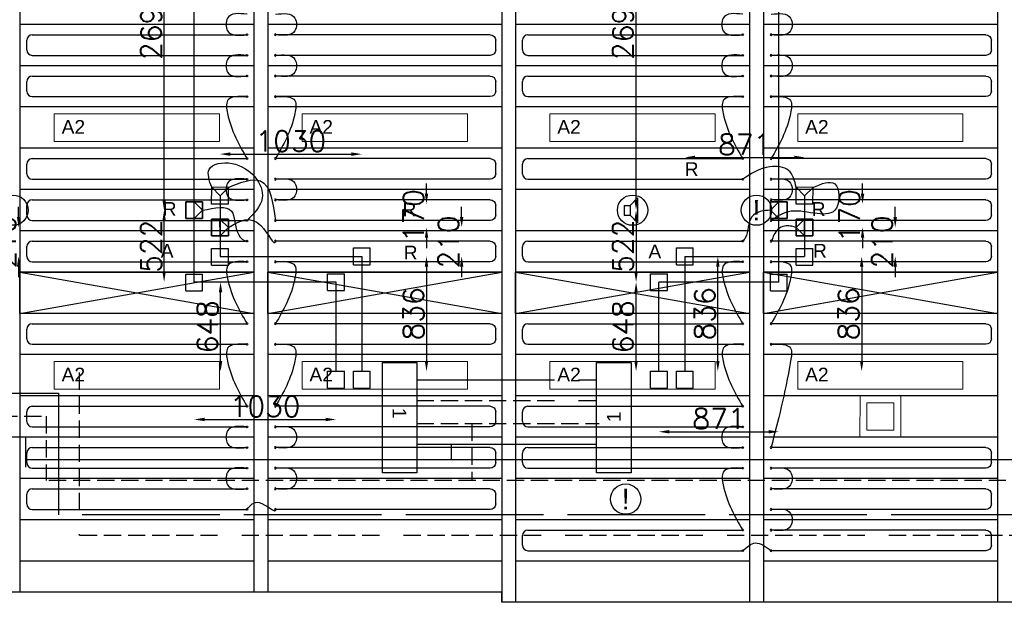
# Model space of a CAD drawing. Extents: x 7383 to 741080, y -570072 to -203000.
# Tile 32 of 45: x 526343 to 533494, y -250480 to -246246. Entities that reach past the tile are written whole.
import ezdxf

# ---------------------------------------------------------------- set-up
doc = ezdxf.new("R2010")
doc.units = 0
doc.header["$LTSCALE"] = 25
for name, pattern in [('2322105', [47, 40, -7]), ('2322106', [47, 5, -2, 5, -2, 5, -2, 5, -2, 5, -2, 5, -7]), ('2322107', [2000, 1000, 1000]), ('2322108', [7, 5, -2])]:
    doc.linetypes.add(name, pattern=pattern)
doc.layers.get('0').update_dxf_attribs({"linetype": 'CONTINUOUS'})
doc.layers.get('DEFPOINTS').update_dxf_attribs({"linetype": 'CONTINUOUS'})
for name, color, linetype in [('KP-bandraster', 5, 'CONTINUOUS'), ('KP-koppelingen', 6, 'CONTINUOUS'), ('KP-Leiding-aansluiting-nieuw', 3, 'CONTINUOUS'), ('KP-leidingen(aanvoer)', 5, 'CONTINUOUS'), ('KP-leidingen(retour)', 1, 'CONTINUOUS'), ('KP-Lucht aanvoer', 6, 'CONTINUOUS'), ('KP-maatvoering', 7, 'CONTINUOUS'), ('KP-Melders', 3, 'CONTINUOUS'), ('KP-Oppervlak', 3, 'CONTINUOUS'), ('KP-panelen', 1, 'CONTINUOUS'), ('KP-registers', 4, 'CONTINUOUS'), ('KP-slangen', 7, 'CONTINUOUS'), ('KP-tekst', 7, 'CONTINUOUS'), ('WL5501--', 130, 'CONTINUOUS'), ('WL5502--', 130, 'CONTINUOUS'), ('WL561---_AANVOER', 10, 'CONTINUOUS'), ('WL561---_RETOUR', 10, 'CONTINUOUS')]:
    doc.layers.add(name, color=color, linetype=linetype)
doc.layers.add('KP-Lucht retour', color=3, linetype='CONTINUOUS', lineweight=18)
doc.layers.add('KP-Verlichting', color=2, linetype='CONTINUOUS', lineweight=18)
doc.styles.add('arial', font='ARIAL.TTF')
doc.styles.add('VERWOL-1', font='ROMANS.SHX')
doc.dimstyles.new('MARTIN', dxfattribs={"dimscale": 0, "dimtxt": 50, "dimasz": 75, "dimexe": 4, "dimexo": 4, "dimgap": 20, "dimtad": 1, "dimdec": 0, "dimrnd": 0.01, "dimzin": 1, "dimdsep": 46, "dimtxsty": 'VERWOL-1', "dimcen": -25, "dimdle": 1, "dimclrd": 7, "dimclre": 2, "dimclrt": 7, "dimadec": 0, "dimazin": 0, "dimtfac": 1, "dimtdec": 0, "dimtix": 1, "dimtofl": 0, "dimtmove": 0, "dimatfit": 3, "dimldrblk": 'OBLIQUE', "dimfxl": 0, "dimtvp": 33.333333, "dimtolj": 1, "dimtzin": 1, "dimarcsym": 0})

# ---------------------------------------------------------------- blocks, each defined once
blk = doc.blocks.new('Register A')
at = {"layer": 'KP-registers', "linetype": 'Continuous'}
for p, q in [((90, 225), (1644, 225)), ((50, 115), (50, 185)), ((90, 75), (1644, 75))]:
    blk.add_line(p, q, dxfattribs=at)
for centre in [(1650, 225), (1650, 75)]:
    blk.add_circle(centre, 6, dxfattribs=at)
for centre, start, end in [((90, 185), 90, 180), ((90, 115), 180, 270)]:
    blk.add_arc(centre, 40, start, end, dxfattribs=at)
blk = doc.blocks.new('*D1776')
at = {"layer": 'DEFPOINTS', "color": 0, "linetype": 'Continuous', "transparency": 16777216}
for p in [(531173.2, -247965.7), (531173.2, -248801.2), (532458.4, -248801.2)]:
    blk.add_point(p, dxfattribs=at)
at = {"layer": 'KP-maatvoering', "color": 7, "linetype": 'Continuous', "lineweight": -2, "transparency": 16777216}
blk.add_line((532458.4, -248040.7), (532458.4, -248726.2), dxfattribs=at)
at = {"layer": 'KP-maatvoering', "color": 7, "linetype": 'Continuous', "transparency": 16777216}
for points in [[(532445.9, -248040.7), (532470.9, -248040.7), (532458.4, -247965.7)], [(532445.9, -248726.2), (532470.9, -248726.2), (532458.4, -248801.2)]]:
    blk.add_solid(points, dxfattribs=at)
at = {"layer": 'KP-maatvoering', "color": 7, "linetype": 'Continuous', "transparency": 16777216, "insert": (532363.4, -248383.4), "char_height": 150, "attachment_point": 5, "rotation": 90, "style": 'VERWOL-1'}
blk.add_mtext('\\A1;836', dxfattribs=at)
blk = doc.blocks.new('_OBLIQUE')
at = {"color": 0, "linetype": 'ByBlock'}
blk.add_line((-0.5, -0.5), (0.5, 0.5), dxfattribs=at)
blk = doc.blocks.new('*D1777')
at = {"layer": 'DEFPOINTS', "color": 0, "linetype": 'Continuous', "transparency": 16777216}
for p in [(532104.6, -247755.7), (532701.9, -247755.7), (532043.8, -247965.7)]:
    blk.add_point(p, dxfattribs=at)
at = {"layer": 'KP-maatvoering', "color": 7, "linetype": 'Continuous', "lineweight": -2, "transparency": 16777216}
for p, q in [((532701.9, -247680.7), (532701.9, -247605.7)), ((532701.9, -248040.7), (532701.9, -248115.7))]:
    blk.add_line(p, q, dxfattribs=at)
at = {"layer": 'KP-maatvoering', "color": 7, "linetype": 'Continuous', "transparency": 16777216}
for points in [[(532689.4, -247680.7), (532714.4, -247680.7), (532701.9, -247755.7)], [(532689.4, -248040.7), (532714.4, -248040.7), (532701.9, -247965.7)]]:
    blk.add_solid(points, dxfattribs=at)
at = {"layer": 'KP-maatvoering', "color": 7, "linetype": 'Continuous', "transparency": 16777216, "insert": (532606.9, -247860.7), "char_height": 150, "attachment_point": 5, "rotation": 90, "style": 'VERWOL-1'}
blk.add_mtext('\\A1;210', dxfattribs=at)
blk = doc.blocks.new('*D1778')
at = {"layer": 'DEFPOINTS', "color": 0, "linetype": 'Continuous', "transparency": 16777216}
for p in [(532043.8, -247585.6), (532464.7, -247585.6), (532104.6, -247755.7)]:
    blk.add_point(p, dxfattribs=at)
at = {"layer": 'KP-maatvoering', "color": 7, "linetype": 'Continuous', "lineweight": -2, "transparency": 16777216}
for p, q in [((532464.7, -247510.6), (532464.7, -247435.6)), ((532464.7, -247830.7), (532464.7, -247905.7))]:
    blk.add_line(p, q, dxfattribs=at)
at = {"layer": 'KP-maatvoering', "color": 7, "linetype": 'Continuous', "transparency": 16777216}
for points in [[(532452.2, -247510.6), (532477.2, -247510.6), (532464.7, -247585.6)], [(532452.2, -247830.7), (532477.2, -247830.7), (532464.7, -247755.7)]]:
    blk.add_solid(points, dxfattribs=at)
at = {"layer": 'KP-maatvoering', "color": 7, "linetype": 'Continuous', "transparency": 16777216, "insert": (532369.7, -247670.7), "char_height": 150, "attachment_point": 5, "rotation": 90, "style": 'VERWOL-1'}
blk.add_mtext('\\A1;170', dxfattribs=at)
blk = doc.blocks.new('*D1779')
at = {"layer": 'DEFPOINTS', "color": 0, "linetype": 'Continuous', "transparency": 16777216}
for p in [(527801.9, -248152.9), (530986, -248152.9), (530986, -248801.2)]:
    blk.add_point(p, dxfattribs=at)
at = {"layer": 'KP-maatvoering', "color": 7, "linetype": 'Continuous', "lineweight": -2, "transparency": 16777216}
blk.add_line((527801.9, -248726.2), (527801.9, -248227.9), dxfattribs=at)
at = {"layer": 'KP-maatvoering', "color": 7, "linetype": 'Continuous', "transparency": 16777216}
for points in [[(527789.4, -248227.9), (527814.4, -248227.9), (527801.9, -248152.9)], [(527789.4, -248726.2), (527814.4, -248726.2), (527801.9, -248801.2)]]:
    blk.add_solid(points, dxfattribs=at)
at = {"layer": 'KP-maatvoering', "color": 7, "linetype": 'Continuous', "transparency": 16777216, "insert": (527706.9, -248477), "char_height": 150, "attachment_point": 5, "rotation": 90, "style": 'VERWOL-1'}
blk.add_mtext('\\A1;648', dxfattribs=at)
blk = doc.blocks.new('*D1780')
at = {"layer": 'DEFPOINTS', "color": 0, "linetype": 'Continuous', "transparency": 16777216}
for p in [(530819.8, -248152.9), (530986, -248152.9), (530986, -248801.2)]:
    blk.add_point(p, dxfattribs=at)
at = {"layer": 'KP-maatvoering', "color": 7, "linetype": 'Continuous', "lineweight": -2, "transparency": 16777216}
blk.add_line((530819.8, -248726.2), (530819.8, -248227.9), dxfattribs=at)
at = {"layer": 'KP-maatvoering', "color": 7, "linetype": 'Continuous', "transparency": 16777216}
for points in [[(530807.3, -248227.9), (530832.3, -248227.9), (530819.8, -248152.9)], [(530807.3, -248726.2), (530832.3, -248726.2), (530819.8, -248801.2)]]:
    blk.add_solid(points, dxfattribs=at)
at = {"layer": 'KP-maatvoering', "color": 7, "linetype": 'Continuous', "transparency": 16777216, "insert": (530724.8, -248477), "char_height": 150, "attachment_point": 5, "rotation": 90, "style": 'VERWOL-1'}
blk.add_mtext('\\A1;648', dxfattribs=at)
blk = doc.blocks.new('*D1781')
at = {"layer": 'DEFPOINTS', "color": 0, "linetype": 'Continuous', "transparency": 16777216}
for p in [(531173.2, -247965.7), (531413.5, -247965.7), (531173.2, -248801.2)]:
    blk.add_point(p, dxfattribs=at)
at = {"layer": 'KP-maatvoering', "color": 7, "linetype": 'Continuous', "lineweight": -2, "transparency": 16777216}
blk.add_line((531413.5, -248726.2), (531413.5, -248040.7), dxfattribs=at)
at = {"layer": 'KP-maatvoering', "color": 7, "linetype": 'Continuous', "transparency": 16777216}
for points in [[(531401, -248040.7), (531426, -248040.7), (531413.5, -247965.7)], [(531401, -248726.2), (531426, -248726.2), (531413.5, -248801.2)]]:
    blk.add_solid(points, dxfattribs=at)
at = {"layer": 'KP-maatvoering', "color": 7, "linetype": 'Continuous', "transparency": 16777216, "insert": (531318.5, -248383.4), "char_height": 150, "attachment_point": 5, "rotation": 90, "style": 'VERWOL-1'}
blk.add_mtext('\\A1;836', dxfattribs=at)
blk = doc.blocks.new('*D1782')
at = {"layer": 'DEFPOINTS', "color": 0, "linetype": 'Continuous', "transparency": 16777216}
for p in [(532043.8, -247246.6), (531173.2, -247965.7), (532043.8, -247965.7)]:
    blk.add_point(p, dxfattribs=at)
at = {"layer": 'KP-maatvoering', "color": 7, "linetype": 'Continuous', "lineweight": -2, "transparency": 16777216}
blk.add_line((531248.2, -247246.6), (531968.8, -247246.6), dxfattribs=at)
at = {"layer": 'KP-maatvoering', "color": 7, "linetype": 'Continuous', "transparency": 16777216}
for points in [[(531248.2, -247234.1), (531248.2, -247259.1), (531173.2, -247246.6)], [(531968.8, -247234.1), (531968.8, -247259.1), (532043.8, -247246.6)]]:
    blk.add_solid(points, dxfattribs=at)
at = {"layer": 'KP-maatvoering', "color": 7, "linetype": 'Continuous', "transparency": 16777216, "insert": (531608.5, -247151.6), "char_height": 150, "attachment_point": 5, "style": 'VERWOL-1'}
blk.add_mtext('\\A1;871', dxfattribs=at)
blk = doc.blocks.new('*D1783')
at = {"layer": 'DEFPOINTS', "color": 0, "linetype": 'Continuous', "transparency": 16777216}
for p in [(530986, -248152.9), (531856.6, -248152.9), (531856.6, -249240.3)]:
    blk.add_point(p, dxfattribs=at)
at = {"layer": 'KP-maatvoering', "color": 7, "linetype": 'Continuous', "lineweight": -2, "transparency": 16777216}
blk.add_line((531061, -249240.3), (531781.6, -249240.3), dxfattribs=at)
at = {"layer": 'KP-maatvoering', "color": 7, "linetype": 'Continuous', "transparency": 16777216}
for points in [[(531061, -249227.8), (531061, -249252.8), (530986, -249240.3)], [(531781.6, -249227.8), (531781.6, -249252.8), (531856.6, -249240.3)]]:
    blk.add_solid(points, dxfattribs=at)
at = {"layer": 'KP-maatvoering', "color": 7, "linetype": 'Continuous', "transparency": 16777216, "insert": (531421.3, -249145.3), "char_height": 150, "attachment_point": 5, "style": 'VERWOL-1'}
blk.add_mtext('\\A1;871', dxfattribs=at)
blk = doc.blocks.new('*D1784')
at = {"layer": 'DEFPOINTS', "color": 0, "linetype": 'Continuous', "transparency": 16777216}
for p in [(531795.8, -247630.8), (530819.8, -248152.9), (531856.6, -248152.9)]:
    blk.add_point(p, dxfattribs=at)
at = {"layer": 'KP-maatvoering', "color": 7, "linetype": 'Continuous', "lineweight": -2, "transparency": 16777216}
blk.add_line((530819.8, -247705.8), (530819.8, -248077.9), dxfattribs=at)
at = {"layer": 'KP-maatvoering', "color": 7, "linetype": 'Continuous', "transparency": 16777216}
for points in [[(530807.3, -247705.8), (530832.3, -247705.8), (530819.8, -247630.8)], [(530807.3, -248077.9), (530832.3, -248077.9), (530819.8, -248152.9)]]:
    blk.add_solid(points, dxfattribs=at)
at = {"layer": 'KP-maatvoering', "color": 7, "linetype": 'Continuous', "transparency": 16777216, "insert": (530724.8, -247891.8), "char_height": 150, "attachment_point": 5, "rotation": 90, "style": 'VERWOL-1'}
blk.add_mtext('\\A1;522', dxfattribs=at)
blk = doc.blocks.new('*D1785')
at = {"layer": 'DEFPOINTS', "color": 0, "linetype": 'Continuous', "transparency": 16777216}
for p in [(530819.8, -244931.9), (531856.6, -244931.9), (531795.8, -247630.7)]:
    blk.add_point(p, dxfattribs=at)
at = {"layer": 'KP-maatvoering', "color": 7, "linetype": 'Continuous', "lineweight": -2, "transparency": 16777216}
blk.add_line((530819.8, -247555.7), (530819.8, -245006.9), dxfattribs=at)
at = {"layer": 'KP-maatvoering', "color": 7, "linetype": 'Continuous', "transparency": 16777216}
for points in [[(530807.3, -245006.9), (530832.3, -245006.9), (530819.8, -244931.9)], [(530807.3, -247555.7), (530832.3, -247555.7), (530819.8, -247630.7)]]:
    blk.add_solid(points, dxfattribs=at)
at = {"layer": 'KP-maatvoering', "color": 7, "linetype": 'Continuous', "transparency": 16777216, "insert": (530724.8, -246281.3), "char_height": 150, "attachment_point": 5, "rotation": 90, "style": 'VERWOL-1'}
blk.add_mtext('\\A1;2699', dxfattribs=at)
blk = doc.blocks.new('*D1786')
at = {"layer": 'DEFPOINTS', "color": 0, "linetype": 'Continuous', "transparency": 16777216}
for p in [(528827.7, -247965.7), (528827.7, -248801.2), (529297.7, -248801.2)]:
    blk.add_point(p, dxfattribs=at)
at = {"layer": 'KP-maatvoering', "color": 7, "linetype": 'Continuous', "lineweight": -2, "transparency": 16777216}
blk.add_line((529297.7, -248040.7), (529297.7, -248726.2), dxfattribs=at)
at = {"layer": 'KP-maatvoering', "color": 7, "linetype": 'Continuous', "transparency": 16777216}
for points in [[(529285.2, -248040.7), (529310.2, -248040.7), (529297.7, -247965.7)], [(529285.2, -248726.2), (529310.2, -248726.2), (529297.7, -248801.2)]]:
    blk.add_solid(points, dxfattribs=at)
at = {"layer": 'KP-maatvoering', "color": 7, "linetype": 'Continuous', "transparency": 16777216, "insert": (529202.7, -248383.4), "char_height": 150, "attachment_point": 5, "rotation": 90, "style": 'VERWOL-1'}
blk.add_mtext('\\A1;836', dxfattribs=at)
blk = doc.blocks.new('*D1787')
at = {"layer": 'DEFPOINTS', "color": 0, "linetype": 'Continuous', "transparency": 16777216}
for p in [(527610.7, -248152.9), (528640.5, -248152.9), (528640.5, -249151.2)]:
    blk.add_point(p, dxfattribs=at)
at = {"layer": 'KP-maatvoering', "color": 7, "linetype": 'Continuous', "lineweight": -2, "transparency": 16777216}
blk.add_line((527685.7, -249151.2), (528565.5, -249151.2), dxfattribs=at)
at = {"layer": 'KP-maatvoering', "color": 7, "linetype": 'Continuous', "transparency": 16777216}
for points in [[(527685.7, -249138.7), (527685.7, -249163.7), (527610.7, -249151.2)], [(528565.5, -249138.7), (528565.5, -249163.7), (528640.5, -249151.2)]]:
    blk.add_solid(points, dxfattribs=at)
at = {"layer": 'KP-maatvoering', "color": 7, "linetype": 'Continuous', "transparency": 16777216, "insert": (528125.6, -249056.2), "char_height": 150, "attachment_point": 5, "style": 'VERWOL-1'}
blk.add_mtext('\\A1;1030', dxfattribs=at)
blk = doc.blocks.new('*D1788')
at = {"layer": 'DEFPOINTS', "color": 0, "linetype": 'Continuous', "transparency": 16777216}
for p in [(528827.7, -247222.7), (527797.9, -247965.7), (528827.7, -247965.7)]:
    blk.add_point(p, dxfattribs=at)
at = {"layer": 'KP-maatvoering', "color": 7, "linetype": 'Continuous', "lineweight": -2, "transparency": 16777216}
blk.add_line((527872.9, -247222.7), (528752.7, -247222.7), dxfattribs=at)
at = {"layer": 'KP-maatvoering', "color": 7, "linetype": 'Continuous', "transparency": 16777216}
for points in [[(527872.9, -247210.2), (527872.9, -247235.2), (527797.9, -247222.7)], [(528752.7, -247210.2), (528752.7, -247235.2), (528827.7, -247222.7)]]:
    blk.add_solid(points, dxfattribs=at)
at = {"layer": 'KP-maatvoering', "color": 7, "linetype": 'Continuous', "transparency": 16777216, "insert": (528312.8, -247127.7), "char_height": 150, "attachment_point": 5, "style": 'VERWOL-1'}
blk.add_mtext('\\A1;1030', dxfattribs=at)
blk = doc.blocks.new('*D1789')
at = {"layer": 'DEFPOINTS', "color": 0, "linetype": 'Continuous', "transparency": 16777216}
for p in [(527858.7, -247755.6), (529553, -247755.6), (527797.9, -247965.7)]:
    blk.add_point(p, dxfattribs=at)
at = {"layer": 'KP-maatvoering', "color": 7, "linetype": 'Continuous', "lineweight": -2, "transparency": 16777216}
for p, q in [((529553, -247680.6), (529553, -247605.6)), ((529553, -248040.7), (529553, -248115.7))]:
    blk.add_line(p, q, dxfattribs=at)
at = {"layer": 'KP-maatvoering', "color": 7, "linetype": 'Continuous', "transparency": 16777216}
for points in [[(529540.5, -247680.6), (529565.5, -247680.6), (529553, -247755.6)], [(529540.5, -248040.7), (529565.5, -248040.7), (529553, -247965.7)]]:
    blk.add_solid(points, dxfattribs=at)
at = {"layer": 'KP-maatvoering', "color": 7, "linetype": 'Continuous', "transparency": 16777216, "insert": (529458, -247860.6), "char_height": 150, "attachment_point": 5, "rotation": 90, "style": 'VERWOL-1'}
blk.add_mtext('\\A1;210', dxfattribs=at)
blk = doc.blocks.new('*D1790')
at = {"layer": 'DEFPOINTS', "color": 0, "linetype": 'Continuous', "transparency": 16777216}
for p in [(527858.7, -247585.7), (529297.7, -247585.7), (527858.7, -247755.6)]:
    blk.add_point(p, dxfattribs=at)
at = {"layer": 'KP-maatvoering', "color": 7, "linetype": 'Continuous', "lineweight": -2, "transparency": 16777216}
for p, q in [((529297.7, -247510.7), (529297.7, -247435.7)), ((529297.7, -247830.6), (529297.7, -247905.6))]:
    blk.add_line(p, q, dxfattribs=at)
at = {"layer": 'KP-maatvoering', "color": 7, "linetype": 'Continuous', "transparency": 16777216}
for points in [[(529285.2, -247510.7), (529310.2, -247510.7), (529297.7, -247585.7)], [(529285.2, -247830.6), (529310.2, -247830.6), (529297.7, -247755.6)]]:
    blk.add_solid(points, dxfattribs=at)
at = {"layer": 'KP-maatvoering', "color": 7, "linetype": 'Continuous', "transparency": 16777216, "insert": (529202.7, -247670.7), "char_height": 150, "attachment_point": 5, "rotation": 90, "style": 'VERWOL-1'}
blk.add_mtext('\\A1;170', dxfattribs=at)
blk = doc.blocks.new('*D1791')
at = {"layer": 'DEFPOINTS', "color": 0, "linetype": 'Continuous', "transparency": 16777216}
for p in [(527391.9, -247630.6), (527549.9, -247630.6), (527610.7, -248152.9)]:
    blk.add_point(p, dxfattribs=at)
at = {"layer": 'KP-maatvoering', "color": 7, "linetype": 'Continuous', "lineweight": -2, "transparency": 16777216}
blk.add_line((527391.9, -248077.9), (527391.9, -247705.6), dxfattribs=at)
at = {"layer": 'KP-maatvoering', "color": 7, "linetype": 'Continuous', "transparency": 16777216}
for points in [[(527379.4, -247705.6), (527404.4, -247705.6), (527391.9, -247630.6)], [(527379.4, -248077.9), (527404.4, -248077.9), (527391.9, -248152.9)]]:
    blk.add_solid(points, dxfattribs=at)
at = {"layer": 'KP-maatvoering', "color": 7, "linetype": 'Continuous', "transparency": 16777216, "insert": (527296.9, -247891.7), "char_height": 150, "attachment_point": 5, "rotation": 90, "style": 'VERWOL-1'}
blk.add_mtext('\\A1;522', dxfattribs=at)
blk = doc.blocks.new('*D1792')
at = {"layer": 'DEFPOINTS', "color": 0, "linetype": 'Continuous', "transparency": 16777216}
for p in [(527391.9, -244931.9), (527610.7, -244931.9), (527549.9, -247630.6)]:
    blk.add_point(p, dxfattribs=at)
at = {"layer": 'KP-maatvoering', "color": 7, "linetype": 'Continuous', "lineweight": -2, "transparency": 16777216}
blk.add_line((527391.9, -247555.6), (527391.9, -245006.9), dxfattribs=at)
at = {"layer": 'KP-maatvoering', "color": 7, "linetype": 'Continuous', "transparency": 16777216}
for points in [[(527379.4, -245006.9), (527404.4, -245006.9), (527391.9, -244931.9)], [(527379.4, -247555.6), (527404.4, -247555.6), (527391.9, -247630.6)]]:
    blk.add_solid(points, dxfattribs=at)
at = {"layer": 'KP-maatvoering', "color": 7, "linetype": 'Continuous', "transparency": 16777216, "insert": (527296.9, -246281.2), "char_height": 150, "attachment_point": 5, "rotation": 90, "style": 'VERWOL-1'}
blk.add_mtext('\\A1;2699', dxfattribs=at)
blk = doc.blocks.new('*D1793')
at = {"layer": 'DEFPOINTS', "color": 0, "linetype": 'Continuous', "transparency": 16777216}
for p in [(524584.1, -248152.9), (527768.3, -248152.9), (527768.3, -248801.2)]:
    blk.add_point(p, dxfattribs=at)
at = {"layer": 'KP-maatvoering', "color": 7, "linetype": 'Continuous', "lineweight": -2, "transparency": 16777216}
blk.add_line((524584.1, -248726.2), (524584.1, -248227.9), dxfattribs=at)
at = {"layer": 'KP-maatvoering', "color": 7, "linetype": 'Continuous', "transparency": 16777216}
for points in [[(524571.6, -248227.9), (524596.6, -248227.9), (524584.1, -248152.9)], [(524571.6, -248726.2), (524596.6, -248726.2), (524584.1, -248801.2)]]:
    blk.add_solid(points, dxfattribs=at)
at = {"layer": 'KP-maatvoering', "color": 7, "linetype": 'Continuous', "transparency": 16777216, "insert": (524489.1, -248477), "char_height": 150, "attachment_point": 5, "rotation": 90, "style": 'VERWOL-1'}
blk.add_mtext('\\A1;648', dxfattribs=at)
blk = doc.blocks.new('*D1797')
at = {"layer": 'DEFPOINTS', "color": 0, "linetype": 'Continuous', "transparency": 16777216}
for p in [(524641, -247755.6), (526335.2, -247755.6), (524580.2, -247965.7)]:
    blk.add_point(p, dxfattribs=at)
at = {"layer": 'KP-maatvoering', "color": 7, "linetype": 'Continuous', "lineweight": -2, "transparency": 16777216}
for p, q in [((526335.2, -247680.6), (526335.2, -247605.6)), ((526335.2, -248040.7), (526335.2, -248115.7))]:
    blk.add_line(p, q, dxfattribs=at)
at = {"layer": 'KP-maatvoering', "color": 7, "linetype": 'Continuous', "transparency": 16777216}
for points in [[(526322.7, -247680.6), (526347.7, -247680.6), (526335.2, -247755.6)], [(526322.7, -248040.7), (526347.7, -248040.7), (526335.2, -247965.7)]]:
    blk.add_solid(points, dxfattribs=at)
at = {"layer": 'KP-maatvoering', "color": 7, "linetype": 'Continuous', "transparency": 16777216, "insert": (526240.2, -247860.6), "char_height": 150, "attachment_point": 5, "rotation": 90, "style": 'VERWOL-1'}
blk.add_mtext('\\A1;210', dxfattribs=at)

msp = doc.modelspace()

# ---------------------------------------------------------------- linework, layer by layer
at = {"layer": 'KP-bandraster', "linetype": 'Continuous'}
for p, q in [((526344.2, -243955), (526344.2, -250405)), ((528044.2, -243955), (528044.2, -250405)), ((528144.2, -243955), (528144.2, -250405)), ((531644.2, -243955), (531644.2, -250480)), ((531744.2, -243955), (531744.2, -250480)), ((533444.2, -243955), (533444.2, -250480)), ((529844.2, -244099.4), (529844.2, -250480)), ((529944.2, -244099.4), (529944.2, -250480))]:
    msp.add_line(p, q, dxfattribs=at)
at = {"layer": 'KP-koppelingen', "linetype": 'Continuous'}
for p, q in [((527737.1, -247585.5), (527737.3, -247463.9)), ((527858.9, -247464.1), (527737.3, -247463.9)), ((527737.3, -247463.9), (527798, -247524.8)), ((527798, -247524.8), (527858.9, -247464.1)), ((527858.7, -247585.7), (527858.9, -247464.1)), ((531983, -247585.5), (531983.2, -247463.9)), ((532104.8, -247464.1), (531983.2, -247463.9)), ((531983.2, -247463.9), (532043.9, -247524.8)), ((532043.9, -247524.8), (532104.8, -247464.1)), ((532104.6, -247585.7), (532104.8, -247464.1)), ((527550, -247569.7), (527549.8, -247691.4)), ((527549.8, -247691.4), (527550, -247569.7)), ((527671.6, -247569.8), (527550, -247569.7)), ((527550, -247569.7), (527671.6, -247569.9)), ((527610.6, -247691.5), (527610.8, -247569.8)), ((527610.8, -247569.8), (527671.5, -247630.8)), ((527671.4, -247691.6), (527671.6, -247569.9)), ((527671.6, -247569.8), (527671.5, -247691.5)), ((527798, -247524.8), (527797.9, -247585.6)), ((531917.3, -247569.7), (531795.7, -247569.9)), ((531795.9, -247691.6), (531795.7, -247569.9)), ((531795.8, -247569.8), (531917.4, -247569.7)), ((531795.8, -247569.8), (531795.9, -247691.5)), ((531856.5, -247569.8), (531795.8, -247630.8)), ((531856.7, -247691.5), (531856.5, -247569.8)), ((531917.5, -247691.4), (531917.3, -247569.7)), ((531917.4, -247569.7), (531917.5, -247691.4)), ((532043.9, -247524.8), (532043.8, -247585.6)), ((527671.5, -247630.8), (527610.6, -247691.5)), ((527858.7, -247585.7), (527737.1, -247585.5)), ((531795.8, -247630.8), (531856.7, -247691.5)), ((532104.6, -247585.7), (531983, -247585.5)), ((527671.5, -247691.5), (527549.8, -247691.4)), ((527549.8, -247691.4), (527671.4, -247691.6)), ((527858.6, -247694.8), (527737, -247695.1)), ((527737, -247695.1), (527858.6, -247694.9)), ((527737, -247695.1), (527737.2, -247816.7)), ((527737.2, -247816.7), (527737, -247695.1)), ((527798, -247816.6), (527797.8, -247695)), ((527797.8, -247695), (527858.7, -247755.7)), ((527858.6, -247694.8), (527858.9, -247816.4)), ((527858.8, -247816.5), (527858.6, -247694.9)), ((531795.9, -247691.5), (531917.5, -247691.4)), ((531917.5, -247691.4), (531795.9, -247691.6)), ((532104.5, -247694.9), (531982.9, -247695.1)), ((531983.1, -247816.7), (531982.9, -247695.1)), ((531983, -247695), (532104.6, -247694.9)), ((531983, -247695), (531983.1, -247816.6)), ((532043.7, -247695), (531983, -247755.9)), ((532043.9, -247816.6), (532043.7, -247695)), ((532104.7, -247816.5), (532104.5, -247694.9)), ((532104.6, -247694.9), (532104.7, -247816.5)), ((527858.7, -247755.7), (527798, -247816.6)), ((531983, -247755.9), (532043.9, -247816.6)), ((527858.9, -247816.4), (527737.2, -247816.7)), ((527737.2, -247816.7), (527858.8, -247816.5)), ((531983.1, -247816.6), (532104.7, -247816.5)), ((532104.7, -247816.5), (531983.1, -247816.7)), ((527737.1, -248030), (527737.1, -247908.4)), ((527737.1, -247908.4), (527858.7, -247908.4)), ((527858.7, -248030), (527858.7, -247908.4)), ((528766.9, -248026.5), (528766.9, -247904.8)), ((528766.9, -247904.8), (528888.5, -247904.8)), ((528888.5, -248026.5), (528888.5, -247904.8)), ((531112.4, -248026.5), (531112.4, -247904.8)), ((531112.4, -247904.8), (531234.1, -247904.8)), ((531234, -248026.5), (531234.1, -247904.8)), ((531983, -248030), (531983, -247908.4)), ((531983, -247908.4), (532104.7, -247908.4)), ((532104.6, -248030), (532104.7, -247908.4)), ((527737.1, -248030), (527858.7, -248030)), ((528766.9, -248026.5), (528888.5, -248026.5)), ((531112.4, -248026.5), (531234, -248026.5)), ((531983, -248030), (532104.6, -248030)), ((527549.9, -248217.2), (527549.9, -248095.6)), ((527549.9, -248095.6), (527671.5, -248095.6)), ((527671.5, -248217.2), (527671.5, -248095.6)), ((528579.7, -248213.7), (528579.7, -248092)), ((528579.7, -248092), (528701.3, -248092)), ((528701.3, -248213.7), (528701.3, -248092)), ((530925.2, -248213.7), (530925.2, -248092)), ((530925.2, -248092), (531046.9, -248092)), ((531046.8, -248213.7), (531046.9, -248092)), ((531795.8, -248217.2), (531795.8, -248095.6)), ((531795.8, -248095.6), (531917.5, -248095.6)), ((531917.4, -248217.2), (531917.5, -248095.6)), ((527549.9, -248217.2), (527671.5, -248217.2)), ((528579.7, -248213.7), (528701.3, -248213.7)), ((530925.2, -248213.7), (531046.8, -248213.7)), ((531795.8, -248217.2), (531917.4, -248217.2)), ((528579.7, -248922.8), (528579.7, -248801.2)), ((528579.7, -248801.2), (528701.3, -248801.2)), ((528701.3, -248922.8), (528701.3, -248801.2)), ((528766.9, -248922.8), (528766.9, -248801.2)), ((528766.9, -248801.2), (528888.5, -248801.2)), ((528888.5, -248922.8), (528888.5, -248801.2)), ((530925.2, -248922.8), (530925.2, -248801.2)), ((530925.2, -248801.2), (531046.9, -248801.2)), ((531046.8, -248922.8), (531046.9, -248801.2)), ((531112.4, -248922.8), (531112.4, -248801.2)), ((531112.4, -248801.2), (531234.1, -248801.2)), ((531234, -248922.8), (531234.1, -248801.2)), ((528579.7, -248922.8), (528701.3, -248922.8)), ((528766.9, -248922.8), (528888.5, -248922.8)), ((530925.2, -248922.8), (531046.8, -248922.8)), ((531112.4, -248922.8), (531234, -248922.8))]:
    msp.add_line(p, q, dxfattribs=at)
at = {"layer": 'KP-Leiding-aansluiting-nieuw', "linetype": 'Continuous'}
for p, q in [((528976.9, -249538.1), (528976.9, -248738.1)), ((528976.9, -248738.1), (529226.9, -248738.1)), ((529226.9, -248738.1), (529226.9, -249538.1)), ((530533.1, -249538.1), (530533.1, -248738.1)), ((530533.1, -248738.1), (530783.1, -248738.1)), ((530783.1, -248738.1), (530783.1, -249538.1)), ((529226.9, -249538.1), (528976.9, -249538.1)), ((530783.1, -249538.1), (530533.1, -249538.1))]:
    msp.add_line(p, q, dxfattribs=at)
at = {"layer": 'KP-leidingen(aanvoer)', "linetype": 'Continuous'}
for p, q in [((527610.7, -248152.9), (527610.7, -244931.9)), ((531856.6, -248152.9), (531856.6, -244931.9)), ((528640.5, -248152.9), (527610.7, -248152.9)), ((528640.5, -248801.2), (528640.5, -248152.9)), ((530986, -248801.2), (530986, -248152.9)), ((531856.6, -248152.9), (530986, -248152.9))]:
    msp.add_line(p, q, dxfattribs=at)
at = {"layer": 'KP-leidingen(retour)', "linetype": 'Continuous'}
for p, q in [((527797.9, -247585.6), (527797.9, -247965.7)), ((532043.8, -247585.6), (532043.8, -247965.7)), ((527797.9, -247965.7), (528827.7, -247965.7)), ((528827.7, -247965.7), (528827.7, -248801.2)), ((531173.2, -247965.7), (531173.2, -248801.2)), ((531173.2, -247965.7), (532043.8, -247965.7))]:
    msp.add_line(p, q, dxfattribs=at)
at = {"layer": 'KP-Lucht aanvoer', "linetype": 'Continuous'}
for p, q in [((526344.2, -248080), (528044.2, -248080)), ((526344.2, -248380), (526344.2, -248080)), ((526344.2, -248080), (528044.2, -248380)), ((526344.2, -248380), (528044.2, -248080)), ((528044.2, -248080), (528044.2, -248380)), ((528144.2, -248080), (529844.2, -248080)), ((528144.2, -248380), (528144.2, -248080)), ((528144.2, -248080), (529844.2, -248380)), ((528144.2, -248380), (529844.2, -248080)), ((529844.2, -248080), (529844.2, -248380)), ((529944.2, -248080), (531644.2, -248080)), ((529944.2, -248380), (529944.2, -248080)), ((529944.2, -248080), (531644.2, -248380)), ((529944.2, -248380), (531644.2, -248080)), ((531644.2, -248080), (531644.2, -248380)), ((531744.2, -248080), (533444.2, -248080)), ((531744.2, -248380), (531744.2, -248080)), ((531744.2, -248080), (533444.2, -248380)), ((531744.2, -248380), (533444.2, -248080)), ((533444.2, -248080), (533444.2, -248380)), ((528044.2, -248380), (526344.2, -248380)), ((529844.2, -248380), (528144.2, -248380)), ((531644.2, -248380), (529944.2, -248380)), ((533444.2, -248380), (531744.2, -248380))]:
    msp.add_line(p, q, dxfattribs=at)
at = {"layer": 'KP-Lucht retour', "linetype": 'Continuous'}
for p, q in [((532446.4, -248980), (532446.1, -249280)), ((532742.3, -248980), (532446.4, -248980)), ((532742.6, -249280), (532742.3, -248980)), ((532496.4, -249030), (532496.2, -249230)), ((532692.3, -249030), (532496.4, -249030)), ((532692.5, -249230), (532692.3, -249030)), ((532446.1, -249280), (532674.1, -249280)), ((532692.5, -249230), (532496.2, -249230)), ((532674.1, -249280), (532742.6, -249280))]:
    msp.add_line(p, q, dxfattribs=at)
at = {"layer": 'KP-Melders', "linetype": 'Continuous'}
for p, q in [((530777.4, -247595.6), (530829.4, -247540.2)), ((530829.4, -247540.2), (530829.4, -247720.9)), ((530734.3, -247595.6), (530777.4, -247595.6)), ((530734.3, -247595.6), (530734.3, -247665.6)), ((530777.4, -247595.6), (530777.4, -247665.6)), ((530734.3, -247665.6), (530777.4, -247665.6)), ((530734.3, -247665.6), (530777.4, -247665.6)), ((530777.4, -247665.6), (530829.4, -247720.9))]:
    msp.add_line(p, q, dxfattribs=at)
for centre in [(526294.2, -247630), (530794.2, -247630), (531694.2, -247630), (530744.2, -249730)]:
    msp.add_circle(centre, 110, dxfattribs=at)
at = {"layer": 'KP-Oppervlak', "linetype": 'Continuous'}
for p, q in [((529844.2, -250405), (522906.4, -250405)), ((529844.2, -250480), (529844.2, -250405)), ((540744.2, -250480), (529844.2, -250480))]:
    msp.add_line(p, q, dxfattribs=at)
at = {"layer": 'KP-panelen', "linetype": 'Continuous'}
for p, q in [((528044.2, -246280), (526344.2, -246280)), ((529844.2, -246280), (528144.2, -246280)), ((531644.2, -246280), (529944.2, -246280)), ((533444.2, -246280), (531744.2, -246280)), ((528044.2, -246580), (526344.2, -246580)), ((529844.2, -246580), (528144.2, -246580)), ((531644.2, -246580), (529944.2, -246580)), ((533444.2, -246580), (531744.2, -246580)), ((528044.2, -246880), (526344.2, -246880)), ((529844.2, -246880), (528144.2, -246880)), ((531644.2, -246880), (529944.2, -246880)), ((533444.2, -246880), (531744.2, -246880)), ((528044.2, -247180), (526344.2, -247180)), ((529844.2, -247180), (528144.2, -247180)), ((531644.2, -247180), (529944.2, -247180)), ((533444.2, -247180), (531744.2, -247180)), ((528044.2, -247480), (526344.2, -247480)), ((529844.2, -247480), (528144.2, -247480)), ((531644.2, -247480), (529944.2, -247480)), ((533444.2, -247480), (531744.2, -247480)), ((528044.2, -247780), (526344.2, -247780)), ((529844.2, -247780), (528144.2, -247780)), ((531644.2, -247780), (529944.2, -247780)), ((533444.2, -247780), (531744.2, -247780)), ((528044.2, -248080), (526344.2, -248080)), ((528044.2, -248080), (526344.2, -248080)), ((529844.2, -248080), (528144.2, -248080)), ((529844.2, -248080), (528144.2, -248080)), ((531644.2, -248080), (529944.2, -248080)), ((531644.2, -248080), (529944.2, -248080)), ((533444.2, -248080), (531744.2, -248080)), ((533444.2, -248080), (531744.2, -248080)), ((528044.2, -248380), (526344.2, -248380)), ((528044.2, -248380), (526344.2, -248380)), ((529844.2, -248380), (528144.2, -248380)), ((529844.2, -248380), (528144.2, -248380)), ((531644.2, -248380), (529944.2, -248380)), ((531644.2, -248380), (529944.2, -248380)), ((533444.2, -248380), (531744.2, -248380)), ((533444.2, -248380), (531744.2, -248380)), ((528044.2, -248680), (526344.2, -248680)), ((529844.2, -248680), (528144.2, -248680)), ((531644.2, -248680), (529944.2, -248680)), ((533444.2, -248680), (531744.2, -248680)), ((528044.2, -248980), (526344.2, -248980)), ((529844.2, -248980), (528144.2, -248980)), ((531644.2, -248980), (529944.2, -248980)), ((533444.2, -248980), (531744.2, -248980)), ((528044.2, -249280), (526344.2, -249280)), ((529844.2, -249280), (528144.2, -249280)), ((531644.2, -249280), (529944.2, -249280)), ((533444.2, -249280), (531744.2, -249280)), ((528044.2, -249580), (526344.2, -249580)), ((529844.2, -249580), (528144.2, -249580)), ((531644.2, -249580), (529944.2, -249580)), ((533444.2, -249580), (531744.2, -249580)), ((528044.2, -249880), (526344.2, -249880)), ((529844.2, -249880), (528144.2, -249880)), ((531644.2, -249880), (529944.2, -249880)), ((533444.2, -249880), (531744.2, -249880)), ((528044.2, -250180), (526344.2, -250180)), ((529844.2, -250180), (528144.2, -250180)), ((531644.2, -250180), (529944.2, -250180)), ((531644.2, -250180), (529944.2, -250180)), ((533444.2, -250180), (531744.2, -250180))]:
    msp.add_line(p, q, dxfattribs=at)
at = {"layer": 'KP-slangen', "linetype": 'Continuous'}
for points in [[(527994.2, -246205), (527852.5, -246233.9), (527852.5, -246326.7), (527994.2, -246355)], [(528200.2, -246205), (528342, -246233.9), (528342, -246326.7), (528200.2, -246355)], [(531594.2, -246205), (531452.5, -246233.9), (531452.5, -246326.7), (531594.2, -246355)], [(531800.2, -246205), (531942, -246233.9), (531942, -246326.7), (531800.2, -246355)], [(527994.2, -246505), (527852.5, -246533.9), (527852.5, -246626.7), (527994.2, -246655)], [(528200.2, -246505), (528342, -246533.9), (528342, -246626.7), (528200.2, -246655)], [(531594.2, -246505), (531452.5, -246533.9), (531452.5, -246626.7), (531594.2, -246655)], [(531800.2, -246505), (531942, -246533.9), (531942, -246626.7), (531800.2, -246655)], [(527994.2, -246805), (527852.5, -246833.9), (527852.5, -246926.7), (527994.2, -247255)], [(528200.2, -246805), (528342, -246833.9), (528342, -246926.7), (528200.2, -247255)], [(531594.2, -246805), (531452.5, -246833.9), (531452.5, -246926.7), (531594.2, -247255)], [(531800.2, -246805), (531942, -246833.9), (531942, -246926.7), (531800.2, -247255)], [(527737.3, -247463.9), (527719.2, -247334.3), (527885.2, -247290.5), (528104.1, -247543.9), (527994.2, -247705)], [(531983.2, -247463.9), (531927.9, -247341.3), (531791.6, -247315), (531594.2, -247405)], [(527994.2, -247405), (527852.5, -247433.9), (527852.5, -247526.7), (527994.2, -247555)], [(527858.9, -247464.1), (528092.6, -247417.2), (528200.2, -247705)], [(528200.2, -247405), (528342, -247433.9), (528342, -247526.7), (528200.2, -247555)], [(531800.2, -247405), (531942, -247433.9), (531942, -247526.7), (531800.2, -247555)], [(532104.8, -247464.1), (532262.8, -247439.3), (532274.7, -247616.2), (531947.1, -247637.7), (531800.2, -247705)], [(527671.5, -247630.7), (527880.6, -247636), (527933.6, -247808.8), (527994.2, -247855), (528000.4, -247854.9)], [(531795.8, -247630.8), (531722.2, -247640.1), (531659.6, -247678.7), (531612.7, -247831), (531594.2, -247855)], [(527858.7, -247755.6), (528094.9, -247742), (528200.2, -247855), (528200.9, -247845.6)], [(531983, -247755.8), (531896.9, -247745.3), (531820.3, -247809.8), (531806.2, -247855)], [(527994.2, -248005), (527852.5, -248033.9), (527852.5, -248126.7), (527994.2, -248455)], [(528200.2, -248005), (528342, -248033.9), (528342, -248126.7), (528200.2, -248455.4)], [(531594.2, -248005), (531452.5, -248033.9), (531452.5, -248126.7), (531594.2, -248455)], [(531800.2, -248005), (531942, -248033.9), (531942, -248126.7), (531800.2, -248455)], [(527994.2, -248605), (527852.5, -248633.9), (527852.5, -248726.7), (527994.2, -249055)], [(528200.2, -248605), (528342, -248633.9), (528342, -248726.7), (528200.2, -249055)], [(531594.2, -248605), (531452.5, -248633.9), (531452.5, -248726.7), (531594.2, -249055)], [(531800.2, -248605), (531942, -248633.9), (531942, -248726.7), (531800.2, -249355)], [(527994.2, -249205), (527852.5, -249233.9), (527852.5, -249326.7), (527994.2, -249355)], [(528200.2, -249205), (528342, -249233.9), (528342, -249326.7), (528200.2, -249355)], [(531594.2, -249205), (531452.5, -249233.9), (531452.5, -249326.7), (531594.2, -249355)], [(527994.2, -249505), (527852.5, -249533.9), (527852.5, -249626.7), (527994.2, -249655)], [(528200.2, -249505), (528342, -249533.9), (528342, -249626.7), (528200.2, -249655)], [(531594.2, -249505), (531452.5, -249533.9), (531452.5, -249626.7), (531594.2, -249955)], [(531800.2, -249505), (531942, -249533.9), (531942, -249626.7), (531800.2, -249655)], [(527994.2, -249805), (528082.7, -249754.9), (528200.2, -249805), (528198.4, -249798.6)], [(531800.2, -249805), (531942, -249833.9), (531942, -249926.7), (531800.2, -249955)], [(531594.2, -250105), (531686.5, -250048.7), (531800.2, -250105)]]:
    msp.add_spline(points, degree=3, dxfattribs=at)
at = {"layer": 'KP-Verlichting', "linetype": 'Continuous'}
for p, q in [((526594.2, -246930), (527794.2, -246930)), ((526594.2, -246930), (526594.2, -247130)), ((527794.2, -246930), (527794.2, -247130)), ((528394.2, -246930), (529594.2, -246930)), ((528394.2, -246930), (528394.2, -247130)), ((529594.2, -246930), (529594.2, -247130)), ((530194.2, -246930), (531394.2, -246930)), ((530194.2, -246930), (530194.2, -247130)), ((531394.2, -246930), (531394.2, -247130)), ((531994.2, -246930), (533194.2, -246930)), ((531994.2, -246930), (531994.2, -247130)), ((533194.2, -246930), (533194.2, -247130)), ((526594.2, -247130), (527794.2, -247130)), ((528394.2, -247130), (529594.2, -247130)), ((530194.2, -247130), (531394.2, -247130)), ((531994.2, -247130), (533194.2, -247130)), ((526594.2, -248730), (527794.2, -248730)), ((526594.2, -248730), (526594.2, -248930)), ((527794.2, -248730), (527794.2, -248930)), ((528394.2, -248730), (529594.2, -248730)), ((528394.2, -248730), (528394.2, -248930)), ((529594.2, -248730), (529594.2, -248930)), ((530194.2, -248730), (531394.2, -248730)), ((530194.2, -248730), (530194.2, -248930)), ((531394.2, -248730), (531394.2, -248930)), ((531994.2, -248730), (533194.2, -248730)), ((531994.2, -248730), (531994.2, -248930)), ((533194.2, -248730), (533194.2, -248930)), ((526594.2, -248930), (527794.2, -248930)), ((528394.2, -248930), (529594.2, -248930)), ((530194.2, -248930), (531394.2, -248930)), ((531994.2, -248930), (533194.2, -248930))]:
    msp.add_line(p, q, dxfattribs=at)
at = {"layer": 'WL5501--', "color": 160, "linetype": '2322105'}
for p, q in [((529226.9, -248863.4), (530533.1, -248863.4)), ((526026, -248959.7), (526625.7, -248959.7)), ((526625.7, -248959.7), (526625.7, -249844)), ((533671.4, -249844), (526625.7, -249844))]:
    msp.add_line(p, q, dxfattribs=at)
at = {"layer": 'WL5502--', "color": 160, "linetype": '2322106'}
for p, q in [((526775.7, -248809.7), (526775.7, -249994)), ((529226.9, -249013.4), (530533.1, -249013.4)), ((533655.3, -249994), (526775.7, -249994))]:
    msp.add_line(p, q, dxfattribs=at)
at = {"layer": 'WL561---_AANVOER', "color": 30, "linetype": '2322107'}
for p, q in [((526026, -249277.5), (526385.4, -249277.5)), ((526385.4, -249277.5), (526385.4, -249496.9)), ((529226.9, -249331.3), (530533.1, -249331.3)), ((529477, -249331.3), (529477, -249444)), ((533957.4, -249444), (526385.4, -249444))]:
    msp.add_line(p, q, dxfattribs=at)
at = {"layer": 'WL561---_RETOUR', "color": 30, "linetype": '2322108'}
for p, q in [((526026, -249127.5), (526535.4, -249127.5)), ((526535.4, -249127.5), (526535.4, -249594)), ((529226.9, -249181.3), (530551.8, -249181.3)), ((529627, -249181.3), (529627, -249594)), ((534205.8, -249594), (526535.4, -249594))]:
    msp.add_line(p, q, dxfattribs=at)

# ---------------------------------------------------------------- block references
at = {"layer": 'KP-registers', "linetype": 'Continuous'}
for p in [(526344.2, -246580), (529944.2, -246580), (526344.2, -246880), (529944.2, -246880), (526344.2, -247480), (529944.2, -247480), (526344.2, -247780), (526344.2, -248080), (529944.2, -248080), (526344.2, -248680), (529944.2, -248680), (526344.2, -249280), (529944.2, -249280), (526344.2, -249580), (529944.2, -249580), (526344.2, -249880), (529944.2, -250180)]:
    msp.add_blockref('Register A', p, dxfattribs=at)
at = {"layer": 'KP-registers', "linetype": 'Continuous', "xscale": -1}
for p in [(529850.2, -246580), (533450.2, -246580), (529850.2, -246880), (533450.2, -246880), (529850.2, -247480), (533450.2, -247480), (529850.2, -247780), (533450.2, -247780), (529850.2, -248080), (533450.2, -248080), (529850.2, -248680.4), (533450.2, -248680), (529850.2, -249280), (529850.2, -249580), (533450.2, -249580), (529850.2, -249880), (533450.2, -249880), (533450.2, -250180)]:
    msp.add_blockref('Register A', p, dxfattribs=at)

# ---------------------------------------------------------------- texts
at = {"layer": 'KP-Leiding-aansluiting-nieuw', "linetype": 'Continuous', "char_height": 100, "attachment_point": 5, "style": 'arial'}
for insert, rotation in [((529101.1, -249105.5), 270), ((530658, -249131.7), 90)]:
    msp.add_mtext('\\A1;1', dxfattribs=dict(at, insert=insert, rotation=rotation))
at = {"layer": 'KP-Melders', "linetype": 'Continuous', "char_height": 150, "attachment_point": 5, "style": 'arial'}
for insert in [(531694.2, -247630), (530744.2, -249730)]:
    msp.add_mtext('\\A1;!', dxfattribs=dict(at, insert=insert))
at = {"layer": 'KP-tekst', "linetype": 'Continuous', "char_height": 100, "attachment_point": 5, "style": 'arial'}
for s, insert in [('\\A1;R', (531223.5, -247331.4)), ('\\A1;R', (527432, -247621.1)), ('\\A1;R', (529173.7, -247625.6)), ('\\A1;R', (532145.3, -247621.5)), ('\\A1;A', (527413.7, -247925)), ('\\A1;R', (529182.6, -247938)), ('\\A1;A', (530955.9, -247930.1)), ('\\A1;R', (532155.3, -247924.7))]:
    msp.add_mtext(s, dxfattribs=dict(at, insert=insert))
at = {"layer": 'KP-Verlichting', "linetype": 'Continuous', "char_height": 100, "attachment_point": 5, "style": 'arial'}
for insert in [(526732.8, -247024.9), (528532.8, -247024.9), (530332.8, -247024.9), (532132.8, -247024.9), (526732.8, -248824.9), (528532.8, -248824.9), (530332.8, -248824.9), (532132.8, -248824.9)]:
    msp.add_mtext('\\A1;A2', dxfattribs=dict(at, insert=insert))

# ---------------------------------------------------------------- dimensions: what is measured, and where the dimension line sits
at = {"layer": 'KP-maatvoering', "linetype": 'Continuous'}
for base, p1, p2, picture, middle in [((527391.9, -244931.9), (527549.9, -247630.6), (527610.7, -244931.9), '*D1792', (527296.9, -246281.2)), ((530819.8, -244931.9), (531795.8, -247630.7), (531856.6, -244931.9), '*D1785', (530724.8, -246281.3)), ((529297.7, -247585.7), (527858.7, -247755.6), (527858.7, -247585.7), '*D1790', (529202.7, -247670.7)), ((532464.7, -247585.6), (532104.6, -247755.7), (532043.8, -247585.6), '*D1778', (532369.7, -247670.7)), ((526335.2, -247755.6), (524580.2, -247965.7), (524641, -247755.6), '*D1797', (526240.2, -247860.6)), ((527391.9, -247630.6), (527610.7, -248152.9), (527549.9, -247630.6), '*D1791', (527296.9, -247891.7)), ((529553, -247755.6), (527797.9, -247965.7), (527858.7, -247755.6), '*D1789', (529458, -247860.6)), ((530819.8, -248152.9), (531795.8, -247630.8), (531856.6, -248152.9), '*D1784', (530724.8, -247891.8)), ((532701.9, -247755.7), (532043.8, -247965.7), (532104.6, -247755.7), '*D1777', (532606.9, -247860.7)), ((529297.7084, -248801.2026), (528827.7171, -247965.6522), (528827.7171, -248801.2026), '*D1786', (529202.7084, -248383.4274)), ((532458.4382, -248801.2026), (531173.2341, -247965.6522), (531173.2341, -248801.2026), '*D1776', (532363.4382, -248383.4274)), ((531413.5154, -247965.6522), (531173.2341, -248801.2026), (531173.2341, -247965.6522), '*D1781', (531318.5154, -248383.4274)), ((524584.1, -248152.9), (527768.3, -248801.2), (527768.3, -248152.9), '*D1793', (524489.1, -248477)), ((527801.9, -248152.9), (530986, -248801.2), (530986, -248152.9), '*D1779', (527706.9, -248477)), ((530819.8, -248152.9), (530986, -248801.2), (530986, -248152.9), '*D1780', (530724.8, -248477))]:
    dim = msp.add_linear_dim(base=base, p1=p1, p2=p2, angle=90, dimstyle='MARTIN', override={"dimscale": 1, "dimtxt": 150, "dimse1": 1, "dimse2": 1}, dxfattribs=at)
    dim.commit()
    dim.dimension.update_dxf_attribs({"geometry": picture, "text_midpoint": middle})
for base, p1, p2, picture, middle in [((528827.7, -247222.7), (527797.9, -247965.7), (528827.7, -247965.7), '*D1788', (528312.8, -247127.7)), ((532043.8, -247246.6), (531173.2, -247965.7), (532043.8, -247965.7), '*D1782', (531608.5, -247151.6)), ((528640.5, -249151.2), (527610.7, -248152.9), (528640.5, -248152.9), '*D1787', (528125.6, -249056.2)), ((531856.6, -249240.3), (530986, -248152.9), (531856.6, -248152.9), '*D1783', (531421.3, -249145.3))]:
    dim = msp.add_linear_dim(base=base, p1=p1, p2=p2, dimstyle='MARTIN', override={"dimscale": 1, "dimtxt": 150, "dimse1": 1, "dimse2": 1}, dxfattribs=at)
    dim.commit()
    dim.dimension.update_dxf_attribs({"geometry": picture, "text_midpoint": middle})

doc.saveas('drawing.dxf')
